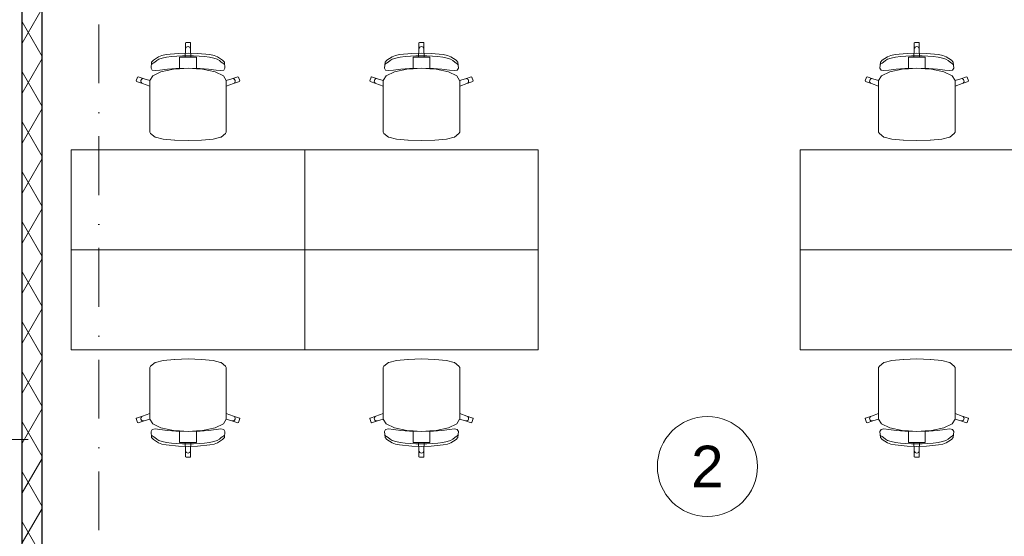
# Model space of a CAD drawing. Header units: millimetres. Extents: x -59761 to 112741, y -57975 to 46221.
# Tile 12 of 256: x -9025 to -3120, y -22523 to -19423. Entities that reach past the tile are written whole.
import ezdxf

# ---------------------------------------------------------------- set-up
doc = ezdxf.new("R2010")
doc.units = ezdxf.units.MM
for name, pattern in [('Wipeout_Contour', [1000, 0, -1000]), ('Штриховая', [564.444447, 282.222223, -282.222223]), ('Штрихпунктирная', [670.277762, 352.777767, -176.388884, 0, -141.111112])]:
    doc.linetypes.add(name, pattern=pattern)
for name, color, linetype in [('Интерьер - конструкции мебели', 7, 'Continuous'), ('Интерьер - Мебель', 7, 'Continuous'), ('Конструктив - Стены наружние фасад', 7, 'Continuous'), ('Элемент Модели - Зона', 7, 'Continuous'), ('Элемент Модели - Оси', 2, 'Continuous')]:
    doc.layers.add(name, color=color, linetype=linetype)
doc.styles.add('СГЕНЕРИР_СТИЛЬ_1', font='arial.ttf')

msp = doc.modelspace()

# ---------------------------------------------------------------- linework, layer by layer
at = {"layer": 'Интерьер - Мебель', "color": 7, "linetype": 'Continuous', "lineweight": 15}
for p, q in [((-8032.35, -19649.14), (-8030.55, -19599.28)), ((-8030.55, -19562.39), (-8027.53, -19559.4)), ((-8030.55, -19599.28), (-8030.55, -19562.39)), ((-8030.55, -19599.28), (-8029.4, -19593.56)), ((-8029.4, -19593.56), (-8026.13, -19588.71)), ((-8027.53, -19559.4), (-8015.46, -19559.4)), ((-8026.13, -19588.71), (-8021.23, -19585.46)), ((-8021.23, -19585.46), (-8015.46, -19584.33)), ((-8003.38, -19559.4), (-8015.46, -19559.4)), ((-8009.68, -19585.46), (-8015.46, -19584.33)), ((-8004.78, -19588.71), (-8009.68, -19585.46)), ((-8001.51, -19593.56), (-8004.78, -19588.71)), ((-8000.36, -19562.39), (-8003.38, -19559.4)), ((-8000.36, -19599.28), (-8001.51, -19593.56)), ((-8000.36, -19599.28), (-8000.36, -19562.39)), ((-7998.56, -19649.14), (-8000.36, -19599.28)), ((-6632.35, -19649.14), (-6630.55, -19599.28)), ((-6630.55, -19562.39), (-6627.53, -19559.4)), ((-6630.55, -19599.28), (-6630.55, -19562.39)), ((-6630.55, -19599.28), (-6629.4, -19593.56)), ((-6629.4, -19593.56), (-6626.13, -19588.71)), ((-6627.53, -19559.4), (-6615.46, -19559.4)), ((-6626.13, -19588.71), (-6621.23, -19585.46)), ((-6621.23, -19585.46), (-6615.46, -19584.33)), ((-6603.38, -19559.4), (-6615.46, -19559.4)), ((-6609.68, -19585.46), (-6615.46, -19584.33)), ((-6604.78, -19588.71), (-6609.68, -19585.46)), ((-6601.51, -19593.56), (-6604.78, -19588.71)), ((-6600.36, -19562.39), (-6603.38, -19559.4)), ((-6600.36, -19599.28), (-6601.51, -19593.56)), ((-6600.36, -19599.28), (-6600.36, -19562.39)), ((-6598.56, -19649.14), (-6600.36, -19599.28)), ((-3661.38, -19649.14), (-3659.58, -19599.28)), ((-3659.58, -19562.39), (-3656.56, -19559.4)), ((-3659.58, -19599.28), (-3659.58, -19562.39)), ((-3659.58, -19599.28), (-3658.43, -19593.56)), ((-3658.43, -19593.56), (-3655.16, -19588.71)), ((-3656.56, -19559.4), (-3644.49, -19559.4)), ((-3655.16, -19588.71), (-3650.26, -19585.46)), ((-3650.26, -19585.46), (-3644.49, -19584.33)), ((-3632.41, -19559.4), (-3644.49, -19559.4)), ((-3638.71, -19585.46), (-3644.49, -19584.33)), ((-3633.81, -19588.71), (-3638.71, -19585.46)), ((-3630.54, -19593.56), (-3633.81, -19588.71)), ((-3629.39, -19562.39), (-3632.41, -19559.4)), ((-3629.39, -19599.28), (-3630.54, -19593.56)), ((-3629.39, -19599.28), (-3629.39, -19562.39)), ((-3627.59, -19649.14), (-3629.39, -19599.28)), ((-8223.02, -19665.44), (-8191.99, -19645.38)), ((-8190.28, -19660.13), (-8203.48, -19667.81)), ((-8191.99, -19645.38), (-8172.04, -19638.12)), ((-8169.93, -19653.86), (-8190.28, -19660.13)), ((-8172.04, -19638.12), (-8146.16, -19633.32)), ((-8143.98, -19648.92), (-8169.93, -19653.86)), ((-8146.16, -19633.32), (-8072.96, -19626.34)), ((-8114, -19645.23), (-8143.98, -19648.92)), ((-8081.55, -19642.69), (-8114, -19645.23)), ((-8048.18, -19641.23), (-8081.55, -19642.69)), ((-8072.96, -19626.34), (-8015.46, -19624.16)), ((-8065.77, -19679.06), (-8065.77, -19649.14)), ((-8065.77, -19649.14), (-8032.35, -19649.14)), ((-8015.46, -19640.76), (-8048.18, -19641.23)), ((-8032.35, -19649.14), (-8015.46, -19649.14)), ((-7957.96, -19626.34), (-8015.46, -19624.16)), ((-8015.46, -19640.76), (-7982.73, -19641.23)), ((-7998.56, -19649.14), (-8015.46, -19649.14)), ((-7965.14, -19649.14), (-7998.56, -19649.14)), ((-7982.73, -19641.23), (-7949.37, -19642.69)), ((-7965.14, -19679.06), (-7965.14, -19649.14)), ((-7884.75, -19633.32), (-7957.96, -19626.34)), ((-7949.37, -19642.69), (-7916.91, -19645.23)), ((-7916.91, -19645.23), (-7886.93, -19648.92)), ((-7886.93, -19648.92), (-7860.99, -19653.86)), ((-7858.87, -19638.12), (-7884.75, -19633.32)), ((-7860.99, -19653.86), (-7840.64, -19660.13)), ((-7838.92, -19645.38), (-7858.87, -19638.12)), ((-7840.64, -19660.13), (-7827.44, -19667.81)), ((-7807.89, -19665.44), (-7838.92, -19645.38)), ((-6823.02, -19665.44), (-6791.99, -19645.38)), ((-6790.28, -19660.13), (-6803.48, -19667.81)), ((-6791.99, -19645.38), (-6772.04, -19638.12)), ((-6769.93, -19653.86), (-6790.28, -19660.13)), ((-6772.04, -19638.12), (-6746.16, -19633.32)), ((-6743.98, -19648.92), (-6769.93, -19653.86)), ((-6746.16, -19633.32), (-6672.96, -19626.34)), ((-6714, -19645.23), (-6743.98, -19648.92)), ((-6681.55, -19642.69), (-6714, -19645.23)), ((-6648.18, -19641.23), (-6681.55, -19642.69)), ((-6672.96, -19626.34), (-6615.46, -19624.16)), ((-6665.77, -19679.06), (-6665.77, -19649.14)), ((-6665.77, -19649.14), (-6632.35, -19649.14)), ((-6615.46, -19640.76), (-6648.18, -19641.23)), ((-6632.35, -19649.14), (-6615.46, -19649.14)), ((-6557.96, -19626.34), (-6615.46, -19624.16)), ((-6615.46, -19640.76), (-6582.73, -19641.23)), ((-6598.56, -19649.14), (-6615.46, -19649.14)), ((-6565.14, -19649.14), (-6598.56, -19649.14)), ((-6582.73, -19641.23), (-6549.37, -19642.69)), ((-6565.14, -19679.06), (-6565.14, -19649.14)), ((-6484.75, -19633.32), (-6557.96, -19626.34)), ((-6549.37, -19642.69), (-6516.91, -19645.23)), ((-6516.91, -19645.23), (-6486.93, -19648.92)), ((-6486.93, -19648.92), (-6460.99, -19653.86)), ((-6458.87, -19638.12), (-6484.75, -19633.32)), ((-6460.99, -19653.86), (-6440.64, -19660.13)), ((-6438.92, -19645.38), (-6458.87, -19638.12)), ((-6440.64, -19660.13), (-6427.44, -19667.81)), ((-6407.89, -19665.44), (-6438.92, -19645.38)), ((-3852.05, -19665.44), (-3821.02, -19645.38)), ((-3819.31, -19660.13), (-3832.5, -19667.81)), ((-3821.02, -19645.38), (-3801.07, -19638.12)), ((-3798.95, -19653.86), (-3819.31, -19660.13)), ((-3801.07, -19638.12), (-3775.19, -19633.32)), ((-3773.01, -19648.92), (-3798.95, -19653.86)), ((-3775.19, -19633.32), (-3701.99, -19626.34)), ((-3743.03, -19645.23), (-3773.01, -19648.92)), ((-3710.58, -19642.69), (-3743.03, -19645.23)), ((-3677.21, -19641.23), (-3710.58, -19642.69)), ((-3701.99, -19626.34), (-3644.49, -19624.16)), ((-3694.8, -19679.06), (-3694.8, -19649.14)), ((-3694.8, -19649.14), (-3661.38, -19649.14)), ((-3644.49, -19640.76), (-3677.21, -19641.23)), ((-3661.38, -19649.14), (-3644.49, -19649.14)), ((-3586.98, -19626.34), (-3644.49, -19624.16)), ((-3644.49, -19640.76), (-3611.76, -19641.23)), ((-3627.59, -19649.14), (-3644.49, -19649.14)), ((-3594.17, -19649.14), (-3627.59, -19649.14)), ((-3611.76, -19641.23), (-3578.4, -19642.69)), ((-3594.17, -19679.06), (-3594.17, -19649.14)), ((-3513.78, -19633.32), (-3586.98, -19626.34)), ((-3578.4, -19642.69), (-3545.94, -19645.23)), ((-3545.94, -19645.23), (-3515.96, -19648.92)), ((-3515.96, -19648.92), (-3490.02, -19653.86)), ((-3487.9, -19638.12), (-3513.78, -19633.32)), ((-3490.02, -19653.86), (-3469.66, -19660.13)), ((-3467.95, -19645.38), (-3487.9, -19638.12)), ((-3469.66, -19660.13), (-3456.47, -19667.81)), ((-3436.92, -19665.44), (-3467.95, -19645.38)), ((-8236.85, -19714.71), (-8233.56, -19678.63)), ((-8230.14, -19726.26), (-8236.85, -19714.71)), ((-8230.47, -19689.19), (-8234.22, -19691.81)), ((-8233.56, -19678.63), (-8223.02, -19665.44)), ((-8224.22, -19684.04), (-8230.47, -19689.19)), ((-8215.18, -19677.88), (-8224.22, -19684.04)), ((-8203.48, -19667.81), (-8215.18, -19677.88)), ((-8138.69, -19720.9), (-8184, -19726.72)), ((-8177.58, -19736.03), (-8103.19, -19720.15)), ((-8087.75, -19716.23), (-8138.69, -19720.9)), ((-8103.19, -19720.15), (-8065.77, -19717.77)), ((-8015.46, -19713.9), (-8087.75, -19716.23)), ((-8065.77, -19717.77), (-8065.77, -19679.06)), ((-8065.77, -19717.77), (-8015.46, -19714.57)), ((-8015.46, -19713.9), (-7943.16, -19716.23)), ((-7965.14, -19717.77), (-8015.46, -19714.57)), ((-7965.14, -19717.77), (-7965.14, -19679.06)), ((-7927.72, -19720.15), (-7965.14, -19717.77)), ((-7943.16, -19716.23), (-7892.23, -19720.9)), ((-7853.34, -19736.03), (-7927.72, -19720.15)), ((-7892.23, -19720.9), (-7846.92, -19726.72)), ((-7827.44, -19667.81), (-7815.73, -19677.88)), ((-7815.73, -19677.88), (-7806.69, -19684.04)), ((-7797.36, -19678.63), (-7807.89, -19665.44)), ((-7806.69, -19684.04), (-7800.44, -19689.19)), ((-7800.78, -19726.26), (-7794.06, -19714.71)), ((-7800.44, -19689.19), (-7796.69, -19691.81)), ((-7794.06, -19714.71), (-7797.36, -19678.63)), ((-6836.85, -19714.71), (-6833.56, -19678.63)), ((-6830.14, -19726.26), (-6836.85, -19714.71)), ((-6830.47, -19689.19), (-6834.22, -19691.81)), ((-6833.56, -19678.63), (-6823.02, -19665.44)), ((-6824.22, -19684.04), (-6830.47, -19689.19)), ((-6815.18, -19677.88), (-6824.22, -19684.04)), ((-6803.48, -19667.81), (-6815.18, -19677.88)), ((-6738.69, -19720.9), (-6784, -19726.72)), ((-6777.58, -19736.03), (-6703.19, -19720.15)), ((-6687.75, -19716.23), (-6738.69, -19720.9)), ((-6703.19, -19720.15), (-6665.77, -19717.77)), ((-6615.46, -19713.9), (-6687.75, -19716.23)), ((-6665.77, -19717.77), (-6665.77, -19679.06)), ((-6665.77, -19717.77), (-6615.46, -19714.57)), ((-6615.46, -19713.9), (-6543.16, -19716.23)), ((-6565.14, -19717.77), (-6615.46, -19714.57)), ((-6565.14, -19717.77), (-6565.14, -19679.06)), ((-6527.72, -19720.15), (-6565.14, -19717.77)), ((-6543.16, -19716.23), (-6492.23, -19720.9)), ((-6453.34, -19736.03), (-6527.72, -19720.15)), ((-6492.23, -19720.9), (-6446.92, -19726.72)), ((-6427.44, -19667.81), (-6415.73, -19677.88)), ((-6415.73, -19677.88), (-6406.69, -19684.04)), ((-6397.36, -19678.63), (-6407.89, -19665.44)), ((-6406.69, -19684.04), (-6400.44, -19689.19)), ((-6400.78, -19726.26), (-6394.06, -19714.71)), ((-6400.44, -19689.19), (-6396.69, -19691.81)), ((-6394.06, -19714.71), (-6397.36, -19678.63)), ((-3865.88, -19714.71), (-3862.59, -19678.63)), ((-3859.17, -19726.26), (-3865.88, -19714.71)), ((-3859.5, -19689.19), (-3863.25, -19691.81)), ((-3862.59, -19678.63), (-3852.05, -19665.44)), ((-3853.25, -19684.04), (-3859.5, -19689.19)), ((-3844.21, -19677.88), (-3853.25, -19684.04)), ((-3832.5, -19667.81), (-3844.21, -19677.88)), ((-3767.71, -19720.9), (-3813.02, -19726.72)), ((-3806.6, -19736.03), (-3732.22, -19720.15)), ((-3716.78, -19716.23), (-3767.71, -19720.9)), ((-3732.22, -19720.15), (-3694.8, -19717.77)), ((-3644.49, -19713.9), (-3716.78, -19716.23)), ((-3694.8, -19717.77), (-3694.8, -19679.06)), ((-3694.8, -19717.77), (-3644.49, -19714.57)), ((-3644.49, -19713.9), (-3572.19, -19716.23)), ((-3594.17, -19717.77), (-3644.49, -19714.57)), ((-3594.17, -19717.77), (-3594.17, -19679.06)), ((-3556.75, -19720.15), (-3594.17, -19717.77)), ((-3572.19, -19716.23), (-3521.26, -19720.9)), ((-3482.37, -19736.03), (-3556.75, -19720.15)), ((-3521.26, -19720.9), (-3475.95, -19726.72)), ((-3456.47, -19667.81), (-3444.76, -19677.88)), ((-3444.76, -19677.88), (-3435.72, -19684.04)), ((-3426.38, -19678.63), (-3436.92, -19665.44)), ((-3435.72, -19684.04), (-3429.47, -19689.19)), ((-3429.81, -19726.26), (-3423.09, -19714.71)), ((-3429.47, -19689.19), (-3425.72, -19691.81)), ((-3423.09, -19714.71), (-3426.38, -19678.63)), ((-8325.46, -19791.27), (-8317.99, -19768.51)), ((-8317.99, -19768.51), (-8314.19, -19766.59)), ((-8314.19, -19766.59), (-8278.78, -19777.99)), ((-8297.8, -19787.59), (-8294.92, -19782.5)), ((-8294.92, -19782.5), (-8290.29, -19778.89)), ((-8290.29, -19778.89), (-8284.63, -19777.3)), ((-8284.63, -19777.3), (-8278.78, -19777.99)), ((-8278.78, -19777.99), (-8244.61, -19787.67)), ((-8244.61, -19787.67), (-8227.28, -19759.81)), ((-8212.91, -19729.31), (-8230.14, -19726.26)), ((-8227.28, -19759.81), (-8177.58, -19736.03)), ((-8184, -19726.72), (-8212.91, -19729.31)), ((-7803.64, -19759.81), (-7853.34, -19736.03)), ((-7846.92, -19726.72), (-7818, -19729.31)), ((-7818, -19729.31), (-7800.78, -19726.26)), ((-7786.31, -19787.67), (-7803.64, -19759.81)), ((-7752.14, -19777.99), (-7786.31, -19787.67)), ((-7716.72, -19766.59), (-7752.14, -19777.99)), ((-7746.29, -19777.3), (-7752.14, -19777.99)), ((-7740.62, -19778.89), (-7746.29, -19777.3)), ((-7735.99, -19782.5), (-7740.62, -19778.89)), ((-7733.12, -19787.59), (-7735.99, -19782.5)), ((-7712.92, -19768.51), (-7716.72, -19766.59)), ((-7705.46, -19791.27), (-7712.92, -19768.51)), ((-6925.46, -19791.27), (-6917.99, -19768.51)), ((-6917.99, -19768.51), (-6914.19, -19766.59)), ((-6914.19, -19766.59), (-6878.78, -19777.99)), ((-6897.8, -19787.59), (-6894.92, -19782.5)), ((-6894.92, -19782.5), (-6890.29, -19778.89)), ((-6890.29, -19778.89), (-6884.63, -19777.3)), ((-6884.63, -19777.3), (-6878.78, -19777.99)), ((-6878.78, -19777.99), (-6844.61, -19787.67)), ((-6844.61, -19787.67), (-6827.28, -19759.81)), ((-6812.91, -19729.31), (-6830.14, -19726.26)), ((-6827.28, -19759.81), (-6777.58, -19736.03)), ((-6784, -19726.72), (-6812.91, -19729.31)), ((-6403.64, -19759.81), (-6453.34, -19736.03)), ((-6446.92, -19726.72), (-6418, -19729.31)), ((-6418, -19729.31), (-6400.78, -19726.26)), ((-6386.31, -19787.67), (-6403.64, -19759.81)), ((-6352.14, -19777.99), (-6386.31, -19787.67)), ((-6316.72, -19766.59), (-6352.14, -19777.99)), ((-6346.29, -19777.3), (-6352.14, -19777.99)), ((-6340.62, -19778.89), (-6346.29, -19777.3)), ((-6335.99, -19782.5), (-6340.62, -19778.89)), ((-6333.12, -19787.59), (-6335.99, -19782.5)), ((-6312.92, -19768.51), (-6316.72, -19766.59)), ((-6305.46, -19791.27), (-6312.92, -19768.51)), ((-3954.49, -19791.27), (-3947.02, -19768.51)), ((-3947.02, -19768.51), (-3943.22, -19766.59)), ((-3943.22, -19766.59), (-3907.81, -19777.99)), ((-3926.83, -19787.59), (-3923.95, -19782.5)), ((-3923.95, -19782.5), (-3919.32, -19778.89)), ((-3919.32, -19778.89), (-3913.65, -19777.3)), ((-3913.65, -19777.3), (-3907.81, -19777.99)), ((-3907.81, -19777.99), (-3873.64, -19787.67)), ((-3873.64, -19787.67), (-3856.3, -19759.81)), ((-3841.94, -19729.31), (-3859.17, -19726.26)), ((-3856.3, -19759.81), (-3806.6, -19736.03)), ((-3813.02, -19726.72), (-3841.94, -19729.31)), ((-3432.67, -19759.81), (-3482.37, -19736.03)), ((-3475.95, -19726.72), (-3447.03, -19729.31)), ((-3447.03, -19729.31), (-3429.81, -19726.26)), ((-3415.33, -19787.67), (-3432.67, -19759.81)), ((-3381.17, -19777.99), (-3415.33, -19787.67)), ((-3345.75, -19766.59), (-3381.17, -19777.99)), ((-3375.32, -19777.3), (-3381.17, -19777.99)), ((-3369.65, -19778.89), (-3375.32, -19777.3)), ((-3365.02, -19782.5), (-3369.65, -19778.89)), ((-3362.14, -19787.59), (-3365.02, -19782.5)), ((-3341.95, -19768.51), (-3345.75, -19766.59)), ((-3334.49, -19791.27), (-3341.95, -19768.51)), ((-8323.52, -19795.04), (-8325.46, -19791.27)), ((-8288.11, -19806.44), (-8323.52, -19795.04)), ((-8298.49, -19793.39), (-8297.8, -19787.59)), ((-8296.89, -19799.01), (-8298.49, -19793.39)), ((-8293.24, -19803.59), (-8296.89, -19799.01)), ((-8288.11, -19806.44), (-8293.24, -19803.59)), ((-8244.73, -19822.12), (-8288.11, -19806.44)), ((-8244.73, -19787.86), (-8244.61, -19787.67)), ((-8244.73, -19787.86), (-8244.73, -19822.12)), ((-8244.73, -20031.23), (-8244.73, -19822.12)), ((-7786.18, -19787.86), (-7786.31, -19787.67)), ((-7786.18, -19787.86), (-7786.18, -19822.12)), ((-7786.18, -19822.12), (-7742.81, -19806.44)), ((-7786.18, -20031.23), (-7786.18, -19822.12)), ((-7742.81, -19806.44), (-7707.39, -19795.04)), ((-7742.81, -19806.44), (-7737.67, -19803.59)), ((-7737.67, -19803.59), (-7734.02, -19799.01)), ((-7734.02, -19799.01), (-7732.42, -19793.39)), ((-7732.42, -19793.39), (-7733.12, -19787.59)), ((-7707.39, -19795.04), (-7705.46, -19791.27)), ((-6923.52, -19795.04), (-6925.46, -19791.27)), ((-6888.11, -19806.44), (-6923.52, -19795.04)), ((-6898.49, -19793.39), (-6897.8, -19787.59)), ((-6896.89, -19799.01), (-6898.49, -19793.39)), ((-6893.24, -19803.59), (-6896.89, -19799.01)), ((-6888.11, -19806.44), (-6893.24, -19803.59)), ((-6844.73, -19822.12), (-6888.11, -19806.44)), ((-6844.73, -19787.86), (-6844.61, -19787.67)), ((-6844.73, -19787.86), (-6844.73, -19822.12)), ((-6844.73, -20031.23), (-6844.73, -19822.12)), ((-6386.18, -19787.86), (-6386.31, -19787.67)), ((-6386.18, -19787.86), (-6386.18, -19822.12)), ((-6386.18, -19822.12), (-6342.81, -19806.44)), ((-6386.18, -20031.23), (-6386.18, -19822.12)), ((-6342.81, -19806.44), (-6307.39, -19795.04)), ((-6342.81, -19806.44), (-6337.67, -19803.59)), ((-6337.67, -19803.59), (-6334.02, -19799.01)), ((-6334.02, -19799.01), (-6332.42, -19793.39)), ((-6332.42, -19793.39), (-6333.12, -19787.59)), ((-6307.39, -19795.04), (-6305.46, -19791.27)), ((-3952.55, -19795.04), (-3954.49, -19791.27)), ((-3917.13, -19806.44), (-3952.55, -19795.04)), ((-3927.52, -19793.39), (-3926.83, -19787.59)), ((-3925.92, -19799.01), (-3927.52, -19793.39)), ((-3922.27, -19803.59), (-3925.92, -19799.01)), ((-3917.13, -19806.44), (-3922.27, -19803.59)), ((-3873.76, -19822.12), (-3917.13, -19806.44)), ((-3873.76, -19787.86), (-3873.64, -19787.67)), ((-3873.76, -19787.86), (-3873.76, -19822.12)), ((-3873.76, -20031.23), (-3873.76, -19822.12)), ((-3415.21, -19787.86), (-3415.33, -19787.67)), ((-3415.21, -19787.86), (-3415.21, -19822.12)), ((-3415.21, -19822.12), (-3371.84, -19806.44)), ((-3415.21, -20031.23), (-3415.21, -19822.12)), ((-3371.84, -19806.44), (-3336.42, -19795.04)), ((-3371.84, -19806.44), (-3366.7, -19803.59)), ((-3366.7, -19803.59), (-3363.05, -19799.01)), ((-3363.05, -19799.01), (-3361.45, -19793.39)), ((-3361.45, -19793.39), (-3362.14, -19787.59)), ((-3336.42, -19795.04), (-3334.49, -19791.27)), ((-8244.73, -20067.31), (-8244.73, -20031.23)), ((-8244.73, -20098.35), (-8244.73, -20067.31)), ((-7786.18, -20067.31), (-7786.18, -20031.23)), ((-7786.18, -20098.35), (-7786.18, -20067.31)), ((-6844.73, -20067.31), (-6844.73, -20031.23)), ((-6844.73, -20098.35), (-6844.73, -20067.31)), ((-6386.18, -20067.31), (-6386.18, -20031.23)), ((-6386.18, -20098.35), (-6386.18, -20067.31)), ((-3873.76, -20067.31), (-3873.76, -20031.23)), ((-3873.76, -20098.35), (-3873.76, -20067.31)), ((-3415.21, -20067.31), (-3415.21, -20031.23)), ((-3415.21, -20098.35), (-3415.21, -20067.31)), ((-8240.18, -20106.95), (-8244.73, -20098.35)), ((-8213.38, -20128.11), (-8240.18, -20106.95)), ((-8211.25, -20128.99), (-8213.38, -20128.11)), ((-8165.31, -20139.68), (-8211.25, -20128.99)), ((-7865.61, -20139.68), (-7819.67, -20128.99)), ((-7819.67, -20128.99), (-7817.53, -20128.11)), ((-7817.53, -20128.11), (-7790.73, -20106.95)), ((-7790.73, -20106.95), (-7786.18, -20098.35)), ((-6840.18, -20106.95), (-6844.73, -20098.35)), ((-6813.38, -20128.11), (-6840.18, -20106.95)), ((-6811.25, -20128.99), (-6813.38, -20128.11)), ((-6765.31, -20139.68), (-6811.25, -20128.99)), ((-6465.61, -20139.68), (-6419.67, -20128.99)), ((-6419.67, -20128.99), (-6417.53, -20128.11)), ((-6417.53, -20128.11), (-6390.73, -20106.95)), ((-6390.73, -20106.95), (-6386.18, -20098.35)), ((-3869.21, -20106.95), (-3873.76, -20098.35)), ((-3842.41, -20128.11), (-3869.21, -20106.95)), ((-3840.27, -20128.99), (-3842.41, -20128.11)), ((-3794.34, -20139.68), (-3840.27, -20128.99)), ((-3494.63, -20139.68), (-3448.7, -20128.99)), ((-3448.7, -20128.99), (-3446.56, -20128.11)), ((-3446.56, -20128.11), (-3419.76, -20106.95)), ((-3419.76, -20106.95), (-3415.21, -20098.35)), ((-8096.55, -20146.82), (-8165.31, -20139.68)), ((-8095.49, -20146.92), (-8096.55, -20146.82)), ((-8015.46, -20149.4), (-8095.49, -20146.92)), ((-8015.46, -20149.4), (-7935.42, -20146.92)), ((-7935.42, -20146.92), (-7934.36, -20146.82)), ((-7934.36, -20146.82), (-7865.61, -20139.68)), ((-6696.55, -20146.82), (-6765.31, -20139.68)), ((-6695.49, -20146.92), (-6696.55, -20146.82)), ((-6615.46, -20149.4), (-6695.49, -20146.92)), ((-6615.46, -20149.4), (-6535.42, -20146.92)), ((-6535.42, -20146.92), (-6534.36, -20146.82)), ((-6534.36, -20146.82), (-6465.61, -20139.68)), ((-3725.58, -20146.82), (-3794.34, -20139.68)), ((-3724.52, -20146.92), (-3725.58, -20146.82)), ((-3644.49, -20149.4), (-3724.52, -20146.92)), ((-3644.49, -20149.4), (-3564.45, -20146.92)), ((-3564.45, -20146.92), (-3563.39, -20146.82)), ((-3563.39, -20146.82), (-3494.63, -20139.68)), ((-8213.38, -21480.68), (-8240.18, -21501.84)), ((-8211.25, -21479.81), (-8213.38, -21480.68)), ((-8165.31, -21469.12), (-8211.25, -21479.81)), ((-8096.55, -21461.97), (-8165.31, -21469.12)), ((-8095.49, -21461.87), (-8096.55, -21461.97)), ((-8015.46, -21459.4), (-8095.49, -21461.87)), ((-8015.46, -21459.4), (-7935.42, -21461.87)), ((-7935.42, -21461.87), (-7934.36, -21461.97)), ((-7934.36, -21461.97), (-7865.61, -21469.12)), ((-7865.61, -21469.12), (-7819.67, -21479.81)), ((-7819.67, -21479.81), (-7817.53, -21480.68)), ((-7817.53, -21480.68), (-7790.73, -21501.84)), ((-6813.38, -21480.68), (-6840.18, -21501.84)), ((-6811.25, -21479.81), (-6813.38, -21480.68)), ((-6765.31, -21469.12), (-6811.25, -21479.81)), ((-6696.55, -21461.97), (-6765.31, -21469.12)), ((-6695.49, -21461.87), (-6696.55, -21461.97)), ((-6615.46, -21459.4), (-6695.49, -21461.87)), ((-6615.46, -21459.4), (-6535.42, -21461.87)), ((-6535.42, -21461.87), (-6534.36, -21461.97)), ((-6534.36, -21461.97), (-6465.61, -21469.12)), ((-6465.61, -21469.12), (-6419.67, -21479.81)), ((-6419.67, -21479.81), (-6417.53, -21480.68)), ((-6417.53, -21480.68), (-6390.73, -21501.84)), ((-3842.41, -21480.68), (-3869.21, -21501.84)), ((-3840.27, -21479.81), (-3842.41, -21480.68)), ((-3794.34, -21469.12), (-3840.27, -21479.81)), ((-3725.58, -21461.97), (-3794.34, -21469.12)), ((-3724.52, -21461.87), (-3725.58, -21461.97)), ((-3644.49, -21459.4), (-3724.52, -21461.87)), ((-3644.49, -21459.4), (-3564.45, -21461.87)), ((-3564.45, -21461.87), (-3563.39, -21461.97)), ((-3563.39, -21461.97), (-3494.63, -21469.12)), ((-3494.63, -21469.12), (-3448.7, -21479.81)), ((-3448.7, -21479.81), (-3446.56, -21480.68)), ((-3446.56, -21480.68), (-3419.76, -21501.84)), ((-8240.18, -21501.84), (-8244.73, -21510.44)), ((-8244.73, -21510.44), (-8244.73, -21541.48)), ((-8244.73, -21541.48), (-8244.73, -21577.56)), ((-7790.73, -21501.84), (-7786.18, -21510.44)), ((-7786.18, -21510.44), (-7786.18, -21541.48)), ((-7786.18, -21541.48), (-7786.18, -21577.56)), ((-6840.18, -21501.84), (-6844.73, -21510.44)), ((-6844.73, -21510.44), (-6844.73, -21541.48)), ((-6844.73, -21541.48), (-6844.73, -21577.56)), ((-6390.73, -21501.84), (-6386.18, -21510.44)), ((-6386.18, -21510.44), (-6386.18, -21541.48)), ((-6386.18, -21541.48), (-6386.18, -21577.56)), ((-3869.21, -21501.84), (-3873.76, -21510.44)), ((-3873.76, -21510.44), (-3873.76, -21541.48)), ((-3873.76, -21541.48), (-3873.76, -21577.56)), ((-3419.76, -21501.84), (-3415.21, -21510.44)), ((-3415.21, -21510.44), (-3415.21, -21541.48)), ((-3415.21, -21541.48), (-3415.21, -21577.56)), ((-8244.73, -21577.56), (-8244.73, -21786.67)), ((-7786.18, -21577.56), (-7786.18, -21786.67)), ((-6844.73, -21577.56), (-6844.73, -21786.67)), ((-6386.18, -21577.56), (-6386.18, -21786.67)), ((-3873.76, -21577.56), (-3873.76, -21786.67)), ((-3415.21, -21577.56), (-3415.21, -21786.67)), ((-8244.73, -21786.67), (-8288.11, -21802.35)), ((-8244.73, -21820.93), (-8244.73, -21786.67)), ((-7786.18, -21820.93), (-7786.18, -21786.67)), ((-7786.18, -21786.67), (-7742.81, -21802.35)), ((-6844.73, -21786.67), (-6888.11, -21802.35)), ((-6844.73, -21820.93), (-6844.73, -21786.67)), ((-6386.18, -21820.93), (-6386.18, -21786.67)), ((-6386.18, -21786.67), (-6342.81, -21802.35)), ((-3873.76, -21786.67), (-3917.13, -21802.35)), ((-3873.76, -21820.93), (-3873.76, -21786.67)), ((-3415.21, -21820.93), (-3415.21, -21786.67)), ((-3415.21, -21786.67), (-3371.84, -21802.35)), ((-8323.52, -21813.75), (-8325.46, -21817.52)), ((-8325.46, -21817.52), (-8317.99, -21840.28)), ((-8288.11, -21802.35), (-8323.52, -21813.75)), ((-8317.99, -21840.28), (-8314.19, -21842.2)), ((-8314.19, -21842.2), (-8278.78, -21830.8)), ((-8296.89, -21809.79), (-8298.49, -21815.4)), ((-8298.49, -21815.4), (-8297.8, -21821.2)), ((-8297.8, -21821.2), (-8294.92, -21826.29)), ((-8293.24, -21805.2), (-8296.89, -21809.79)), ((-8294.92, -21826.29), (-8290.29, -21829.9)), ((-8288.11, -21802.35), (-8293.24, -21805.2)), ((-8290.29, -21829.9), (-8284.63, -21831.49)), ((-8284.63, -21831.49), (-8278.78, -21830.8)), ((-8278.78, -21830.8), (-8244.61, -21821.12)), ((-8244.73, -21820.93), (-8244.61, -21821.12)), ((-8244.61, -21821.12), (-8227.28, -21848.98)), ((-8227.28, -21848.98), (-8177.58, -21872.76)), ((-7803.64, -21848.98), (-7853.34, -21872.76)), ((-7786.31, -21821.12), (-7803.64, -21848.98)), ((-7786.18, -21820.93), (-7786.31, -21821.12)), ((-7752.14, -21830.8), (-7786.31, -21821.12)), ((-7746.29, -21831.49), (-7752.14, -21830.8)), ((-7716.72, -21842.2), (-7752.14, -21830.8)), ((-7740.62, -21829.9), (-7746.29, -21831.49)), ((-7742.81, -21802.35), (-7737.67, -21805.2)), ((-7742.81, -21802.35), (-7707.39, -21813.75)), ((-7735.99, -21826.29), (-7740.62, -21829.9)), ((-7737.67, -21805.2), (-7734.02, -21809.79)), ((-7733.12, -21821.2), (-7735.99, -21826.29)), ((-7734.02, -21809.79), (-7732.42, -21815.4)), ((-7732.42, -21815.4), (-7733.12, -21821.2)), ((-7712.92, -21840.28), (-7716.72, -21842.2)), ((-7705.46, -21817.52), (-7712.92, -21840.28)), ((-7707.39, -21813.75), (-7705.46, -21817.52)), ((-6923.52, -21813.75), (-6925.46, -21817.52)), ((-6925.46, -21817.52), (-6917.99, -21840.28)), ((-6888.11, -21802.35), (-6923.52, -21813.75)), ((-6917.99, -21840.28), (-6914.19, -21842.2)), ((-6914.19, -21842.2), (-6878.78, -21830.8)), ((-6896.89, -21809.79), (-6898.49, -21815.4)), ((-6898.49, -21815.4), (-6897.8, -21821.2)), ((-6897.8, -21821.2), (-6894.92, -21826.29)), ((-6893.24, -21805.2), (-6896.89, -21809.79)), ((-6894.92, -21826.29), (-6890.29, -21829.9)), ((-6888.11, -21802.35), (-6893.24, -21805.2)), ((-6890.29, -21829.9), (-6884.63, -21831.49)), ((-6884.63, -21831.49), (-6878.78, -21830.8)), ((-6878.78, -21830.8), (-6844.61, -21821.12)), ((-6844.73, -21820.93), (-6844.61, -21821.12)), ((-6844.61, -21821.12), (-6827.28, -21848.98)), ((-6827.28, -21848.98), (-6777.58, -21872.76)), ((-6403.64, -21848.98), (-6453.34, -21872.76)), ((-6386.31, -21821.12), (-6403.64, -21848.98)), ((-6386.18, -21820.93), (-6386.31, -21821.12)), ((-6352.14, -21830.8), (-6386.31, -21821.12)), ((-6346.29, -21831.49), (-6352.14, -21830.8)), ((-6316.72, -21842.2), (-6352.14, -21830.8)), ((-6340.62, -21829.9), (-6346.29, -21831.49)), ((-6342.81, -21802.35), (-6337.67, -21805.2)), ((-6342.81, -21802.35), (-6307.39, -21813.75)), ((-6335.99, -21826.29), (-6340.62, -21829.9)), ((-6337.67, -21805.2), (-6334.02, -21809.79)), ((-6333.12, -21821.2), (-6335.99, -21826.29)), ((-6334.02, -21809.79), (-6332.42, -21815.4)), ((-6332.42, -21815.4), (-6333.12, -21821.2)), ((-6312.92, -21840.28), (-6316.72, -21842.2)), ((-6305.46, -21817.52), (-6312.92, -21840.28)), ((-6307.39, -21813.75), (-6305.46, -21817.52)), ((-3952.55, -21813.75), (-3954.49, -21817.52)), ((-3954.49, -21817.52), (-3947.02, -21840.28)), ((-3917.13, -21802.35), (-3952.55, -21813.75)), ((-3947.02, -21840.28), (-3943.22, -21842.2)), ((-3943.22, -21842.2), (-3907.81, -21830.8)), ((-3925.92, -21809.79), (-3927.52, -21815.4)), ((-3927.52, -21815.4), (-3926.83, -21821.2)), ((-3926.83, -21821.2), (-3923.95, -21826.29)), ((-3922.27, -21805.2), (-3925.92, -21809.79)), ((-3923.95, -21826.29), (-3919.32, -21829.9)), ((-3917.13, -21802.35), (-3922.27, -21805.2)), ((-3919.32, -21829.9), (-3913.65, -21831.49)), ((-3913.65, -21831.49), (-3907.81, -21830.8)), ((-3907.81, -21830.8), (-3873.64, -21821.12)), ((-3873.76, -21820.93), (-3873.64, -21821.12)), ((-3873.64, -21821.12), (-3856.3, -21848.98)), ((-3856.3, -21848.98), (-3806.6, -21872.76)), ((-3432.67, -21848.98), (-3482.37, -21872.76)), ((-3415.33, -21821.12), (-3432.67, -21848.98)), ((-3415.21, -21820.93), (-3415.33, -21821.12)), ((-3381.17, -21830.8), (-3415.33, -21821.12)), ((-3375.32, -21831.49), (-3381.17, -21830.8)), ((-3345.75, -21842.2), (-3381.17, -21830.8)), ((-3369.65, -21829.9), (-3375.32, -21831.49)), ((-3371.84, -21802.35), (-3366.7, -21805.2)), ((-3371.84, -21802.35), (-3336.42, -21813.75)), ((-3365.02, -21826.29), (-3369.65, -21829.9)), ((-3366.7, -21805.2), (-3363.05, -21809.79)), ((-3362.14, -21821.2), (-3365.02, -21826.29)), ((-3363.05, -21809.79), (-3361.45, -21815.4)), ((-3361.45, -21815.4), (-3362.14, -21821.2)), ((-3341.95, -21840.28), (-3345.75, -21842.2)), ((-3334.49, -21817.52), (-3341.95, -21840.28)), ((-3336.42, -21813.75), (-3334.49, -21817.52)), ((-8230.14, -21882.53), (-8236.85, -21894.08)), ((-8236.85, -21894.08), (-8233.56, -21930.16)), ((-8212.91, -21879.48), (-8230.14, -21882.53)), ((-8184, -21882.07), (-8212.91, -21879.48)), ((-8138.69, -21887.9), (-8184, -21882.07)), ((-8177.58, -21872.76), (-8103.19, -21888.65)), ((-8087.75, -21892.56), (-8138.69, -21887.9)), ((-8103.19, -21888.65), (-8065.77, -21891.02)), ((-8015.46, -21894.89), (-8087.75, -21892.56)), ((-8065.77, -21891.02), (-8015.46, -21894.22)), ((-8065.77, -21891.02), (-8065.77, -21929.73)), ((-7965.14, -21891.02), (-8015.46, -21894.22)), ((-8015.46, -21894.89), (-7943.16, -21892.56)), ((-7927.72, -21888.65), (-7965.14, -21891.02)), ((-7965.14, -21891.02), (-7965.14, -21929.73)), ((-7943.16, -21892.56), (-7892.23, -21887.9)), ((-7853.34, -21872.76), (-7927.72, -21888.65)), ((-7892.23, -21887.9), (-7846.92, -21882.07)), ((-7846.92, -21882.07), (-7818, -21879.48)), ((-7818, -21879.48), (-7800.78, -21882.53)), ((-7800.78, -21882.53), (-7794.06, -21894.08)), ((-7794.06, -21894.08), (-7797.36, -21930.16)), ((-6830.14, -21882.53), (-6836.85, -21894.08)), ((-6836.85, -21894.08), (-6833.56, -21930.16)), ((-6812.91, -21879.48), (-6830.14, -21882.53)), ((-6784, -21882.07), (-6812.91, -21879.48)), ((-6738.69, -21887.9), (-6784, -21882.07)), ((-6777.58, -21872.76), (-6703.19, -21888.65)), ((-6687.75, -21892.56), (-6738.69, -21887.9)), ((-6703.19, -21888.65), (-6665.77, -21891.02)), ((-6615.46, -21894.89), (-6687.75, -21892.56)), ((-6665.77, -21891.02), (-6615.46, -21894.22)), ((-6665.77, -21891.02), (-6665.77, -21929.73)), ((-6565.14, -21891.02), (-6615.46, -21894.22)), ((-6615.46, -21894.89), (-6543.16, -21892.56)), ((-6527.72, -21888.65), (-6565.14, -21891.02)), ((-6565.14, -21891.02), (-6565.14, -21929.73)), ((-6543.16, -21892.56), (-6492.23, -21887.9)), ((-6453.34, -21872.76), (-6527.72, -21888.65)), ((-6492.23, -21887.9), (-6446.92, -21882.07)), ((-6446.92, -21882.07), (-6418, -21879.48)), ((-6418, -21879.48), (-6400.78, -21882.53)), ((-6400.78, -21882.53), (-6394.06, -21894.08)), ((-6394.06, -21894.08), (-6397.36, -21930.16)), ((-3859.17, -21882.53), (-3865.88, -21894.08)), ((-3865.88, -21894.08), (-3862.59, -21930.16)), ((-3841.94, -21879.48), (-3859.17, -21882.53)), ((-3813.02, -21882.07), (-3841.94, -21879.48)), ((-3767.71, -21887.9), (-3813.02, -21882.07)), ((-3806.6, -21872.76), (-3732.22, -21888.65)), ((-3716.78, -21892.56), (-3767.71, -21887.9)), ((-3732.22, -21888.65), (-3694.8, -21891.02)), ((-3644.49, -21894.89), (-3716.78, -21892.56)), ((-3694.8, -21891.02), (-3644.49, -21894.22)), ((-3694.8, -21891.02), (-3694.8, -21929.73)), ((-3594.17, -21891.02), (-3644.49, -21894.22)), ((-3644.49, -21894.89), (-3572.19, -21892.56)), ((-3556.75, -21888.65), (-3594.17, -21891.02)), ((-3594.17, -21891.02), (-3594.17, -21929.73)), ((-3572.19, -21892.56), (-3521.26, -21887.9)), ((-3482.37, -21872.76), (-3556.75, -21888.65)), ((-3521.26, -21887.9), (-3475.95, -21882.07)), ((-3475.95, -21882.07), (-3447.03, -21879.48)), ((-3447.03, -21879.48), (-3429.81, -21882.53)), ((-3429.81, -21882.53), (-3423.09, -21894.08)), ((-3423.09, -21894.08), (-3426.38, -21930.16)), ((-8230.47, -21919.6), (-8234.22, -21916.98)), ((-8233.56, -21930.16), (-8223.02, -21943.35)), ((-8224.22, -21924.75), (-8230.47, -21919.6)), ((-8215.18, -21930.91), (-8224.22, -21924.75)), ((-8223.02, -21943.35), (-8191.99, -21963.41)), ((-8203.48, -21940.98), (-8215.18, -21930.91)), ((-8190.28, -21948.66), (-8203.48, -21940.98)), ((-8191.99, -21963.41), (-8172.04, -21970.67)), ((-8169.93, -21954.93), (-8190.28, -21948.66)), ((-8143.98, -21959.87), (-8169.93, -21954.93)), ((-8114, -21963.56), (-8143.98, -21959.87)), ((-8081.55, -21966.1), (-8114, -21963.56)), ((-8048.18, -21967.56), (-8081.55, -21966.1)), ((-8065.77, -21929.73), (-8065.77, -21959.65)), ((-8065.77, -21959.65), (-8032.35, -21959.65)), ((-8032.35, -21959.65), (-8015.46, -21959.65)), ((-8032.35, -21959.65), (-8030.55, -22009.51)), ((-7998.56, -21959.65), (-8015.46, -21959.65)), ((-7998.56, -21959.65), (-8000.36, -22009.51)), ((-7965.14, -21959.65), (-7998.56, -21959.65)), ((-7982.73, -21967.56), (-7949.37, -21966.1)), ((-7965.14, -21929.73), (-7965.14, -21959.65)), ((-7949.37, -21966.1), (-7916.91, -21963.56)), ((-7916.91, -21963.56), (-7886.93, -21959.87)), ((-7886.93, -21959.87), (-7860.99, -21954.93)), ((-7860.99, -21954.93), (-7840.64, -21948.66)), ((-7838.92, -21963.41), (-7858.87, -21970.67)), ((-7840.64, -21948.66), (-7827.44, -21940.98)), ((-7807.89, -21943.35), (-7838.92, -21963.41)), ((-7827.44, -21940.98), (-7815.73, -21930.91)), ((-7815.73, -21930.91), (-7806.69, -21924.75)), ((-7797.36, -21930.16), (-7807.89, -21943.35)), ((-7806.69, -21924.75), (-7800.44, -21919.6)), ((-7800.44, -21919.6), (-7796.69, -21916.98)), ((-6830.47, -21919.6), (-6834.22, -21916.98)), ((-6833.56, -21930.16), (-6823.02, -21943.35)), ((-6824.22, -21924.75), (-6830.47, -21919.6)), ((-6815.18, -21930.91), (-6824.22, -21924.75)), ((-6823.02, -21943.35), (-6791.99, -21963.41)), ((-6803.48, -21940.98), (-6815.18, -21930.91)), ((-6790.28, -21948.66), (-6803.48, -21940.98)), ((-6791.99, -21963.41), (-6772.04, -21970.67)), ((-6769.93, -21954.93), (-6790.28, -21948.66)), ((-6743.98, -21959.87), (-6769.93, -21954.93)), ((-6714, -21963.56), (-6743.98, -21959.87)), ((-6681.55, -21966.1), (-6714, -21963.56)), ((-6648.18, -21967.56), (-6681.55, -21966.1)), ((-6665.77, -21929.73), (-6665.77, -21959.65)), ((-6665.77, -21959.65), (-6632.35, -21959.65)), ((-6632.35, -21959.65), (-6615.46, -21959.65)), ((-6632.35, -21959.65), (-6630.55, -22009.51)), ((-6598.56, -21959.65), (-6615.46, -21959.65)), ((-6598.56, -21959.65), (-6600.36, -22009.51)), ((-6565.14, -21959.65), (-6598.56, -21959.65)), ((-6582.73, -21967.56), (-6549.37, -21966.1)), ((-6565.14, -21929.73), (-6565.14, -21959.65)), ((-6549.37, -21966.1), (-6516.91, -21963.56)), ((-6516.91, -21963.56), (-6486.93, -21959.87)), ((-6486.93, -21959.87), (-6460.99, -21954.93)), ((-6460.99, -21954.93), (-6440.64, -21948.66)), ((-6438.92, -21963.41), (-6458.87, -21970.67)), ((-6440.64, -21948.66), (-6427.44, -21940.98)), ((-6407.89, -21943.35), (-6438.92, -21963.41)), ((-6427.44, -21940.98), (-6415.73, -21930.91)), ((-6415.73, -21930.91), (-6406.69, -21924.75)), ((-6397.36, -21930.16), (-6407.89, -21943.35)), ((-6406.69, -21924.75), (-6400.44, -21919.6)), ((-6400.44, -21919.6), (-6396.69, -21916.98)), ((-3859.5, -21919.6), (-3863.25, -21916.98)), ((-3862.59, -21930.16), (-3852.05, -21943.35)), ((-3853.25, -21924.75), (-3859.5, -21919.6)), ((-3844.21, -21930.91), (-3853.25, -21924.75)), ((-3852.05, -21943.35), (-3821.02, -21963.41)), ((-3832.5, -21940.98), (-3844.21, -21930.91)), ((-3819.31, -21948.66), (-3832.5, -21940.98)), ((-3821.02, -21963.41), (-3801.07, -21970.67)), ((-3798.95, -21954.93), (-3819.31, -21948.66)), ((-3773.01, -21959.87), (-3798.95, -21954.93)), ((-3743.03, -21963.56), (-3773.01, -21959.87)), ((-3710.58, -21966.1), (-3743.03, -21963.56)), ((-3677.21, -21967.56), (-3710.58, -21966.1)), ((-3694.8, -21929.73), (-3694.8, -21959.65)), ((-3694.8, -21959.65), (-3661.38, -21959.65)), ((-3661.38, -21959.65), (-3644.49, -21959.65)), ((-3661.38, -21959.65), (-3659.58, -22009.51)), ((-3627.59, -21959.65), (-3644.49, -21959.65)), ((-3627.59, -21959.65), (-3629.39, -22009.51)), ((-3594.17, -21959.65), (-3627.59, -21959.65)), ((-3611.76, -21967.56), (-3578.4, -21966.1)), ((-3594.17, -21929.73), (-3594.17, -21959.65)), ((-3578.4, -21966.1), (-3545.94, -21963.56)), ((-3545.94, -21963.56), (-3515.96, -21959.87)), ((-3515.96, -21959.87), (-3490.02, -21954.93)), ((-3490.02, -21954.93), (-3469.66, -21948.66)), ((-3467.95, -21963.41), (-3487.9, -21970.67)), ((-3469.66, -21948.66), (-3456.47, -21940.98)), ((-3436.92, -21943.35), (-3467.95, -21963.41)), ((-3456.47, -21940.98), (-3444.76, -21930.91)), ((-3444.76, -21930.91), (-3435.72, -21924.75)), ((-3426.38, -21930.16), (-3436.92, -21943.35)), ((-3435.72, -21924.75), (-3429.47, -21919.6)), ((-3429.47, -21919.6), (-3425.72, -21916.98)), ((-8172.04, -21970.67), (-8146.16, -21975.47)), ((-8146.16, -21975.47), (-8072.96, -21982.45)), ((-8072.96, -21982.45), (-8015.46, -21984.63)), ((-8015.46, -21968.03), (-8048.18, -21967.56)), ((-8030.55, -22009.51), (-8029.4, -22015.23)), ((-8030.55, -22009.51), (-8030.55, -22046.4)), ((-8029.4, -22015.23), (-8026.13, -22020.08)), ((-8026.13, -22020.08), (-8021.23, -22023.33)), ((-8021.23, -22023.33), (-8015.46, -22024.47)), ((-8015.46, -21968.03), (-7982.73, -21967.56)), ((-7957.96, -21982.45), (-8015.46, -21984.63)), ((-8009.68, -22023.33), (-8015.46, -22024.47)), ((-8004.78, -22020.08), (-8009.68, -22023.33)), ((-8001.51, -22015.23), (-8004.78, -22020.08)), ((-8000.36, -22009.51), (-8001.51, -22015.23)), ((-8000.36, -22009.51), (-8000.36, -22046.4)), ((-7884.75, -21975.47), (-7957.96, -21982.45)), ((-7858.87, -21970.67), (-7884.75, -21975.47)), ((-6772.04, -21970.67), (-6746.16, -21975.47)), ((-6746.16, -21975.47), (-6672.96, -21982.45)), ((-6672.96, -21982.45), (-6615.46, -21984.63)), ((-6615.46, -21968.03), (-6648.18, -21967.56)), ((-6630.55, -22009.51), (-6629.4, -22015.23)), ((-6630.55, -22009.51), (-6630.55, -22046.4)), ((-6629.4, -22015.23), (-6626.13, -22020.08)), ((-6626.13, -22020.08), (-6621.23, -22023.33)), ((-6621.23, -22023.33), (-6615.46, -22024.47)), ((-6615.46, -21968.03), (-6582.73, -21967.56)), ((-6557.96, -21982.45), (-6615.46, -21984.63)), ((-6609.68, -22023.33), (-6615.46, -22024.47)), ((-6604.78, -22020.08), (-6609.68, -22023.33)), ((-6601.51, -22015.23), (-6604.78, -22020.08)), ((-6600.36, -22009.51), (-6601.51, -22015.23)), ((-6600.36, -22009.51), (-6600.36, -22046.4)), ((-6484.75, -21975.47), (-6557.96, -21982.45)), ((-6458.87, -21970.67), (-6484.75, -21975.47)), ((-3801.07, -21970.67), (-3775.19, -21975.47)), ((-3775.19, -21975.47), (-3701.99, -21982.45)), ((-3701.99, -21982.45), (-3644.49, -21984.63)), ((-3644.49, -21968.03), (-3677.21, -21967.56)), ((-3659.58, -22009.51), (-3658.43, -22015.23)), ((-3659.58, -22009.51), (-3659.58, -22046.4)), ((-3658.43, -22015.23), (-3655.16, -22020.08)), ((-3655.16, -22020.08), (-3650.26, -22023.33)), ((-3650.26, -22023.33), (-3644.49, -22024.47)), ((-3644.49, -21968.03), (-3611.76, -21967.56)), ((-3586.98, -21982.45), (-3644.49, -21984.63)), ((-3638.71, -22023.33), (-3644.49, -22024.47)), ((-3633.81, -22020.08), (-3638.71, -22023.33)), ((-3630.54, -22015.23), (-3633.81, -22020.08)), ((-3629.39, -22009.51), (-3630.54, -22015.23)), ((-3629.39, -22009.51), (-3629.39, -22046.4)), ((-3513.78, -21975.47), (-3586.98, -21982.45)), ((-3487.9, -21970.67), (-3513.78, -21975.47)), ((-8030.55, -22046.4), (-8027.53, -22049.4)), ((-8027.53, -22049.4), (-8015.46, -22049.4)), ((-8003.38, -22049.4), (-8015.46, -22049.4)), ((-8000.36, -22046.4), (-8003.38, -22049.4)), ((-6630.55, -22046.4), (-6627.53, -22049.4)), ((-6627.53, -22049.4), (-6615.46, -22049.4)), ((-6603.38, -22049.4), (-6615.46, -22049.4)), ((-6600.36, -22046.4), (-6603.38, -22049.4)), ((-3659.58, -22046.4), (-3656.56, -22049.4)), ((-3656.56, -22049.4), (-3644.49, -22049.4)), ((-3632.41, -22049.4), (-3644.49, -22049.4)), ((-3629.39, -22046.4), (-3632.41, -22049.4))]:
    msp.add_line(p, q, dxfattribs=at)
at = {"layer": 'Интерьер - Мебель', "color": 7, "linetype": 'Continuous', "lineweight": 15, "flags": 128}
for points in [[(-8715.46, -20804.4), (-7315.46, -20804.4), (-7315.46, -20204.4), (-8715.46, -20204.4)], [(-7315.46, -20804.4), (-5915.46, -20804.4), (-5915.46, -20204.4), (-7315.46, -20204.4)], [(-4344.49, -20804.4), (-2944.49, -20804.4), (-2944.49, -20204.4), (-4344.49, -20204.4)], [(-8715.46, -20804.4), (-7315.46, -20804.4), (-7315.46, -21404.4), (-8715.46, -21404.4)], [(-7315.46, -20804.4), (-5915.46, -20804.4), (-5915.46, -21404.4), (-7315.46, -21404.4)], [(-4344.49, -20804.4), (-2944.49, -20804.4), (-2944.49, -21404.4), (-4344.49, -21404.4)]]:
    msp.add_lwpolyline(points, close=True, dxfattribs=at)
at = {"layer": 'Элемент Модели - Зона', "color": 253, "linetype": 'Штриховая', "lineweight": 15, "flags": 128}
msp.add_lwpolyline([(-8890, -26337.5), (180, -26337.5), (180, -18300), (-300, -18300), (-300, -17920), (-8250, -17920), (-8250, -18300), (-8850, -18300), (-8850, -17920), (-8890, -17920)], close=True, dxfattribs=at)
at = {"layer": 'Элемент Модели - Зона', "color": 7, "linetype": 'Continuous', "lineweight": 15, "flags": 128}
msp.add_lwpolyline([(-4600.66, -22104.54, 1), (-5200.66, -22104.54, 1)], format="xyb", close=True, dxfattribs=at)
at = {"layer": 'Элемент Модели - Оси', "color": 7, "linetype": 'Штрихпунктирная', "lineweight": 15}
msp.add_line((-8550, 38200), (-8550, -55975), dxfattribs=at)

# ---------------------------------------------------------------- texts
at = {"layer": 'Элемент Модели - Зона', "color": 7, "lineweight": 15, "insert": (-4900.66, -22104.54), "char_height": 250, "attachment_point": 5, "style": 'СГЕНЕРИР_СТИЛЬ_1'}
msp.add_mtext('\\A1;{\\pqc;\\fArial|b0|i0|c204|p38;2}', dxfattribs=at)

# ---------------------------------------------------------------- next in the draw order: wipeouts: each hides what was drawn before it
at = {"color": 254, "linetype": 'Wipeout_Contour', "lineweight": 0, "ltscale": 9872890.854781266}
msp.add_wipeout([(-9010, -17900), (-9010, -28150.39), (-8890, -28150.39), (-8890, -17900)], dxfattribs=at).dxf.layer = 'Конструктив - Стены наружние фасад'

# ---------------------------------------------------------------- next in the draw order: hatches: boundary and pattern name
at = {"layer": 'Конструктив - Стены наружние фасад', "linetype": 'Continuous', "lineweight": 5}
h = msp.add_hatch(dxfattribs=at)
h.set_pattern_fill('ИЗОЛЯЦИЯ_02_000D', style=0, pattern_type=2)
h.set_pattern_definition([(60, (-45000, -54000), (-129.9038, 75), []), (120, (-45000, -54000), (129.9038, 75), [])])
h.paths.add_polyline_path([(-9010, -17900), (-9010, -28150.39), (-8890, -28150.39), (-8890, -17900)])

# ---------------------------------------------------------------- next in the draw order: linework, layer by layer
at = {"layer": 'Интерьер - конструкции мебели', "color": 7, "linetype": 'Continuous', "lineweight": 0}
msp.add_line((-9075, -21941.77), (-8975, -21941.77), dxfattribs=at)
at = {"layer": 'Конструктив - Стены наружние фасад', "color": 7, "linetype": 'Continuous', "lineweight": 30}
msp.add_line((-9010, -28150.39), (-9010, -17900), dxfattribs=at)
at = {"layer": 'Конструктив - Стены наружние фасад', "color": 7, "linetype": 'Continuous', "lineweight": 30, "flags": 128}
msp.add_lwpolyline([(-8890, -28150.39), (-8890, -17900)], dxfattribs=at)

doc.saveas('drawing.dxf')
